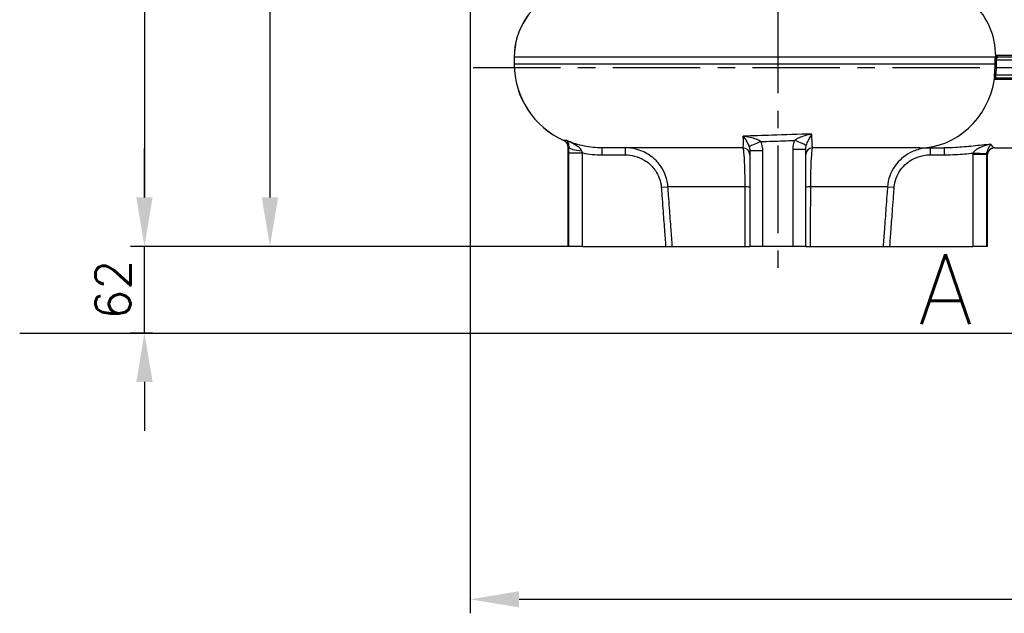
# Model space of a CAD drawing. Header units: millimetres. Extents: x 0 to 5940, y 0 to 4200.
# Tile 33 of 54: x 1755 to 2459, y 1911 to 2336. Entities that reach past the tile are written whole.
import ezdxf

# ---------------------------------------------------------------- set-up
doc = ezdxf.new("R2010")
doc.units = ezdxf.units.MM
doc.header["$LTSCALE"] = 50
doc.linetypes.add('MITTE', pattern=[2, 1.25, -0.25, 0.25, -0.25])
doc.layers.get('DEFPOINTS').update_dxf_attribs({"linetype": 'CONTINUOUS'})
for name, color, linetype in [('02-LINIE-035', 2, 'CONTINUOUS'), ('03-LINIE-050', 3, 'CONTINUOUS'), ('05-ACHSE', 1, 'MITTE'), ('06-MASSE1', 1, 'CONTINUOUS'), ('12-TEXT-050', 3, 'CONTINUOUS')]:
    doc.layers.add(name, color=color, linetype=linetype)
doc.styles.add('ACA_NORM', font='ROMANS.SHX')
doc.dimstyles.new('1-10', dxfattribs={"dimscale": 10, "dimtxt": 2.5, "dimasz": 3.5, "dimexe": 1, "dimexo": 0, "dimgap": 1, "dimtad": 1, "dimdec": 0, "dimzin": 0, "dimtxsty": 'ACA_NORM', "dimcen": 0, "dimadec": 0, "dimazin": 0, "dimtfac": 2.4, "dimtdec": 0, "dimtmove": 0, "dimatfit": 3, "dimfxl": 1, "dimtolj": 1, "dimtzin": 0, "dimarcsym": 0})

# ---------------------------------------------------------------- blocks, each defined once
blk = doc.blocks.new('*D7')
at = {"layer": '06-MASSE1', "color": 0, "lineweight": -2}
for p, q in [((2231.74, 2907.76), (1923.55, 2907.76)), ((1933.55, 2872.76), (1933.55, 2208.76)), ((2146.83, 2173.76), (1923.55, 2173.76))]:
    blk.add_line(p, q, dxfattribs=at)
at = {"layer": '06-MASSE1', "color": 0}
for points in [[(1927.71, 2872.76), (1939.38, 2872.76), (1933.55, 2907.76)], [(1927.71, 2208.76), (1939.38, 2208.76), (1933.55, 2173.76)]]:
    blk.add_solid(points, dxfattribs=at)
at = {"layer": 'DEFPOINTS', "color": 0}
for p in [(2231.74, 2907.76), (1933.55, 2173.76), (2146.83, 2173.76)]:
    blk.add_point(p, dxfattribs=at)
at = {"layer": '06-MASSE1', "color": 0, "insert": (1911.05, 2540.76), "char_height": 25, "attachment_point": 5, "rotation": 90, "style": 'ACA_NORM'}
blk.add_mtext('\\A1;a', dxfattribs=at)
blk = doc.blocks.new('*D8')
at = {"layer": '06-MASSE1', "color": 0, "lineweight": -2}
for p, q in [((2256.34, 3011.76), (1833.77, 3011.76)), ((1843.77, 2976.76), (1843.77, 2208.76)), ((2146.83, 2173.76), (1833.77, 2173.76))]:
    blk.add_line(p, q, dxfattribs=at)
at = {"layer": '06-MASSE1', "color": 0}
for points in [[(1837.94, 2976.76), (1849.6, 2976.76), (1843.77, 3011.76)], [(1837.94, 2208.76), (1849.6, 2208.76), (1843.77, 2173.76)]]:
    blk.add_solid(points, dxfattribs=at)
at = {"layer": 'DEFPOINTS', "color": 0}
for p in [(2256.34, 3011.76), (1843.77, 2173.76), (2146.83, 2173.76)]:
    blk.add_point(p, dxfattribs=at)
at = {"layer": '06-MASSE1', "color": 0, "insert": (1821.27, 2592.76), "char_height": 25, "attachment_point": 5, "rotation": 90, "style": 'ACA_NORM'}
blk.add_mtext('\\A1;a1', dxfattribs=at)
blk = doc.blocks.new('*D2')
at = {"layer": '06-MASSE1', "color": 0, "lineweight": -2}
for p, q in [((1843.77, 2208.76), (1843.77, 2243.76)), ((2146.83, 2173.76), (1833.77, 2173.76)), ((1843.77, 2111.76), (1843.77, 2173.76)), ((1849.67, 2111.76), (1833.77, 2111.76)), ((1843.77, 2076.76), (1843.77, 2041.76))]:
    blk.add_line(p, q, dxfattribs=at)
at = {"layer": '06-MASSE1', "color": 0}
for points in [[(1837.94, 2208.76), (1849.6, 2208.76), (1843.77, 2173.76)], [(1837.94, 2076.76), (1849.6, 2076.76), (1843.77, 2111.76)]]:
    blk.add_solid(points, dxfattribs=at)
at = {"layer": 'DEFPOINTS', "color": 0}
for p in [(1843.77, 2173.76), (2146.83, 2173.76), (1849.67, 2111.76)]:
    blk.add_point(p, dxfattribs=at)
at = {"layer": '06-MASSE1', "color": 0, "insert": (1821.27, 2142.76), "char_height": 25, "attachment_point": 5, "rotation": 90, "style": 'ACA_NORM'}
blk.add_mtext('\\A1;62', dxfattribs=at)
blk = doc.blocks.new('*D16')
at = {"layer": '06-MASSE1', "color": 0, "lineweight": -2}
for p, q in [((2076.83, 2430.59), (2076.83, 1911.18)), ((3850.34, 2235.26), (3850.34, 1911.18)), ((3815.34, 1921.18), (2111.83, 1921.18))]:
    blk.add_line(p, q, dxfattribs=at)
at = {"layer": '06-MASSE1', "color": 0}
for points in [[(2111.83, 1927.01), (2111.83, 1915.34), (2076.83, 1921.18)], [(3815.34, 1927.01), (3815.34, 1915.34), (3850.34, 1921.18)]]:
    blk.add_solid(points, dxfattribs=at)
at = {"layer": 'DEFPOINTS', "color": 0}
for p in [(2076.83, 2430.59), (3850.34, 2235.26), (2076.83, 1921.18)]:
    blk.add_point(p, dxfattribs=at)
at = {"layer": '06-MASSE1', "color": 0, "insert": (2963.59, 1943.68), "char_height": 25, "attachment_point": 5, "style": 'ACA_NORM'}
blk.add_mtext('\\A1;1775', dxfattribs=at)

msp = doc.modelspace()

# ---------------------------------------------------------------- linework, layer by layer
at = {"layer": '02-LINIE-035'}
for p, q in [((2108.34, 2309.26), (2108.3, 2309.26)), ((2108.3, 2309.26), (2108.3, 2304.26)), ((2108.3, 2304.26), (2108.34, 2304.26)), ((2452.44, 2309.26), (2108.34, 2309.26)), ((2108.34, 2309.26), (2108.34, 2304.26)), ((2108.34, 2304.26), (2452.11, 2304.26)), ((2453.37, 2307.26), (2452.11, 2307.26)), ((2452.11, 2307.26), (2452.11, 2304.26)), ((2453.37, 2304.26), (2452.11, 2304.26)), ((2453.37, 2304.26), (2453.37, 2307.26)), ((2453.37, 2307.26), (2530.55, 2307.26)), ((2475.55, 2310.24), (2453.42, 2310.24)), ((2530.84, 2309.26), (2454.3, 2309.26)), ((2452.5, 2293.44), (2475.55, 2293.44)), ((2530.55, 2296.26), (2452.88, 2296.26)), ((2453.37, 2294.26), (2530.84, 2294.26)), ((2146.83, 2173.76), (2146.83, 2244.91)), ((2147.22, 2240.67), (2157.19, 2240.67)), ((2147.22, 2240.67), (2147.22, 2173.76)), ((2157.19, 2173.76), (2157.19, 2240.67)), ((2170.89, 2244.26), (2170.89, 2239.26)), ((2271.83, 2244.26), (2170.89, 2244.26)), ((2187.76, 2244.26), (2187.76, 2239.26)), ((2276.83, 2242.39), (2286.12, 2242.39)), ((2276.83, 2242.39), (2276.83, 2173.76)), ((2286.12, 2173.76), (2286.12, 2242.39)), ((2307.55, 2243.38), (2316.83, 2243.38)), ((2307.55, 2243.38), (2307.55, 2173.76)), ((2316.83, 2173.76), (2316.83, 2243.38)), ((2398.24, 2244.26), (2321.83, 2244.26)), ((2398.24, 2244.26), (2416.09, 2244.26)), ((2405.91, 2244.26), (2405.91, 2239.26)), ((2416.09, 2239.26), (2416.09, 2244.26)), ((2446.45, 2239.91), (2436.5, 2240.53)), ((2451.78, 2244.26), (2475.55, 2244.26)), ((2170.89, 2239.26), (2187.76, 2239.26)), ((2405.91, 2239.26), (2416.09, 2239.26)), ((2446.45, 2239.59), (2436.48, 2239.59)), ((2436.48, 2239.59), (2436.48, 2173.76)), ((2446.45, 2173.76), (2446.45, 2239.59)), ((2446.83, 2239.26), (2446.78, 2239.26)), ((2446.83, 2173.76), (2446.83, 2239.26)), ((2213.54, 2216.01), (2218.31, 2216.35)), ((2273.27, 2216.35), (2218.31, 2216.35)), ((2375.35, 2216.35), (2320.4, 2216.35)), ((2375.35, 2216.35), (2380.13, 2216.01)), ((2147.22, 2173.76), (2146.83, 2173.76)), ((2157.19, 2173.76), (2147.22, 2173.76)), ((2157.19, 2173.76), (2216.63, 2173.76)), ((2216.63, 2173.76), (2221.41, 2173.76)), ((2221.41, 2173.76), (2273.32, 2173.76)), ((2273.32, 2173.76), (2276.83, 2173.76)), ((2286.12, 2173.76), (2276.83, 2173.76)), ((2307.55, 2173.76), (2286.12, 2173.76)), ((2316.83, 2173.76), (2307.55, 2173.76)), ((2316.83, 2173.76), (2320.35, 2173.76)), ((2320.35, 2173.76), (2372.25, 2173.76)), ((2372.25, 2173.76), (2377.04, 2173.76)), ((2377.04, 2173.76), (2436.48, 2173.76)), ((2446.45, 2173.76), (2436.48, 2173.76)), ((2446.83, 2173.76), (2446.45, 2173.76))]:
    msp.add_line(p, q, dxfattribs=at)
for centre, radius, start, end in [((2158.3, 2309.26), 50, 113.49337, 180), ((2158.34, 2309.26), 50, 113.58777, 180), ((2168.3, 2304.26), 60, 180, 246.02111), ((2168.34, 2304.26), 60, 180, 245.93118), ((2271.83, 2239.26), 5, 0, 90), ((2321.83, 2239.26), 5, 90, 180), ((2451.83, 2239.26), 5, 90, 180)]:
    msp.add_arc(centre, radius, start, end, dxfattribs=at)
for centre, major_axis, ratio, start_param, end_param in [((2407.34, 2309.26), (0, -50), 0.909469, 1.5843, 2.42805), ((2453.72, 2309.95), (0.77, -0.638), 0.81788, 3.949043, 5.476746), ((2454.3, 2310.26), (0, -1), 0.884919, 4.731998, 6.283185), ((2452.52, 2296.26), (0.992, -0.123), 0.046207, 1.214763, 2.706893), ((2398.24, 2304.26), (0, -60), 0.909469, 0, 1.394136), ((2452.86, 2293.54), (0.808, 0.589), 0.853148, 0.858227, 2.239545), ((2453.37, 2293.26), (0, 1), 0.887236, 0, 1.389477), ((2285.55, 2248.75), (-9.22, -3.88), 0.031361, 4.786697, 6.147906), ((2308, 2249.56), (9.3, -3.67), 0.029339, 0.144793, 1.496515), ((2157.23, 2244.91), (-10, 0.21), 0.272388, 0.078684, 1.516637), ((2451.78, 2239.26), (0, 5), 0.999644, 0, 1.570796), ((2271.83, 2216.01), (5, 0), 0.072815, 0, 1.279945), ((2321.83, 2216.01), (-5, 0), 0.072815, 5.00324, 6.283185)]:
    msp.add_ellipse(centre, major_axis=major_axis, ratio=ratio, start_param=start_param, end_param=end_param, dxfattribs=at)
for points, knots in [([(2452.11, 2304.26), (2452.11, 2303.8), (2452.11, 2303.33), (2452.09, 2302.44), (2452.08, 2302.02), (2452.05, 2301.34), (2452.03, 2301.07), (2452.01, 2300.65), (2452, 2300.48), (2451.97, 2299.99), (2451.95, 2299.66), (2451.88, 2298.81), (2451.84, 2298.29), (2451.73, 2297.31), (2451.68, 2296.85), (2451.63, 2296.39)], [0, 0, 0, 0, 0.1423096, 0.1423096, 0.2705886, 0.2705886, 0.350763, 0.350763, 0.400872, 0.400872, 0.50109, 0.50109, 0.6614388, 0.6614388, 0.801744, 0.801744, 0.801744, 0.801744]), ([(2452.44, 2309.26), (2452.32, 2308.94), (2452.22, 2308.56), (2452.17, 2308.15), (2452.13, 2307.86), (2452.11, 2307.56), (2452.11, 2307.26)], [-2.0930844, -2.0930844, -2.0930844, -2.0930844, -1.9648724, -1.9648724, -1.9648724, -1.8755023, -1.8755023, -1.8755023, -1.8755023]), ([(2452.81, 2309.94), (2452.74, 2309.86), (2452.68, 2309.76), (2452.55, 2309.54), (2452.49, 2309.41), (2452.44, 2309.26)], [0.7159878, 0.7159878, 0.7159878, 0.7159878, 0.7709997, 0.7709997, 0.8301665, 0.8301665, 0.8301665, 0.8301665]), ([(2452.44, 2309.26), (2452.44, 2309.24), (2452.45, 2309.23), (2452.47, 2309.19), (2452.48, 2309.18), (2452.5, 2309.14), (2452.52, 2309.13), (2452.54, 2309.09), (2452.56, 2309.08), (2452.58, 2309.05), (2452.6, 2309.03), (2452.63, 2309), (2452.65, 2308.98), (2452.68, 2308.95), (2452.7, 2308.94), (2452.74, 2308.91), (2452.76, 2308.9), (2452.79, 2308.87), (2452.81, 2308.85), (2452.86, 2308.83), (2452.88, 2308.82), (2452.92, 2308.79), (2452.94, 2308.78), (2452.99, 2308.76), (2453.01, 2308.75), (2453.05, 2308.72), (2453.08, 2308.71), (2453.12, 2308.7), (2453.15, 2308.69), (2453.2, 2308.67), (2453.22, 2308.66), (2453.27, 2308.65), (2453.29, 2308.64), (2453.34, 2308.63), (2453.37, 2308.63), (2453.41, 2308.62), (2453.44, 2308.61), (2453.49, 2308.6), (2453.51, 2308.6), (2453.56, 2308.6), (2453.58, 2308.6), (2453.6, 2308.59)], [0, 0, 0, 0, 0.0075759, 0.0075759, 0.0151517, 0.0151517, 0.0227276, 0.0227276, 0.0303035, 0.0303035, 0.0378794, 0.0378794, 0.0454552, 0.0454552, 0.0530311, 0.0530311, 0.060607, 0.060607, 0.0681829, 0.0681829, 0.0757587, 0.0757587, 0.0833346, 0.0833346, 0.0909105, 0.0909105, 0.0984863, 0.0984863, 0.1060622, 0.1060622, 0.1136381, 0.1136381, 0.121214, 0.121214, 0.1287898, 0.1287898, 0.1363657, 0.1363657, 0.1439416, 0.1439416, 0.1515175, 0.1515175, 0.1515175, 0.1515175]), ([(2453.42, 2310.24), (2453.3, 2310.24), (2453.19, 2310.21), (2452.98, 2310.11), (2452.89, 2310.03), (2452.81, 2309.94)], [1.8878025, 1.8878025, 1.8878025, 1.8878025, 1.9599595, 1.9599595, 2.025451, 2.025451, 2.025451, 2.025451]), ([(2452.88, 2296.26), (2452.93, 2296.73), (2452.99, 2297.19), (2453.09, 2298.19), (2453.14, 2298.72), (2453.2, 2299.59), (2453.23, 2299.92), (2453.26, 2300.42), (2453.27, 2300.59), (2453.29, 2301.02), (2453.3, 2301.29), (2453.33, 2301.98), (2453.35, 2302.41), (2453.36, 2303.31), (2453.37, 2303.79), (2453.37, 2304.26)], [-0.801744, -0.801744, -0.801744, -0.801744, -0.6614388, -0.6614388, -0.50109, -0.50109, -0.400872, -0.400872, -0.350763, -0.350763, -0.2705886, -0.2705886, -0.1423096, -0.1423096, 0, 0, 0, 0]), ([(2453.37, 2307.26), (2453.37, 2307.46), (2453.38, 2307.66), (2453.45, 2308.13), (2453.52, 2308.38), (2453.6, 2308.59)], [1.8755023, 1.8755023, 1.8755023, 1.8755023, 1.9648724, 1.9648724, 2.0930844, 2.0930844, 2.0930844, 2.0930844]), ([(2453.6, 2308.59), (2453.64, 2308.69), (2453.69, 2308.78), (2453.74, 2308.86), (2453.78, 2308.94), (2453.83, 2309), (2453.87, 2309.05)], [-0.8301665, -0.8301665, -0.8301665, -0.8301665, -0.7709997, -0.7709997, -0.7709997, -0.7159878, -0.7159878, -0.7159878, -0.7159878]), ([(2453.87, 2309.05), (2453.93, 2309.12), (2453.99, 2309.17), (2454.06, 2309.2), (2454.14, 2309.24), (2454.22, 2309.26), (2454.3, 2309.26)], [-2.025451, -2.025451, -2.025451, -2.025451, -1.9599595, -1.9599595, -1.9599595, -1.8878025, -1.8878025, -1.8878025, -1.8878025]), ([(2451.63, 2296.39), (2451.61, 2296.25), (2451.6, 2296.12), (2451.57, 2295.76), (2451.57, 2295.54), (2451.58, 2295), (2451.61, 2294.69), (2451.74, 2294.13), (2451.84, 2293.88), (2451.96, 2293.72)], [0, 0, 0, 0, 0.0425109, 0.0425109, 0.1105284, 0.1105284, 0.2193563, 0.2193563, 0.3400874, 0.3400874, 0.3400874, 0.3400874]), ([(2451.96, 2293.72), (2451.98, 2293.69), (2452, 2293.67), (2452.05, 2293.62), (2452.08, 2293.59), (2452.17, 2293.53), (2452.22, 2293.5), (2452.35, 2293.45), (2452.42, 2293.44), (2452.5, 2293.44)], [0, 0, 0, 0, 0.0163293, 0.0163293, 0.0424561, 0.0424561, 0.084259, 0.084259, 0.1306341, 0.1306341, 0.1306341, 0.1306341]), ([(2453.01, 2294.45), (2452.93, 2294.56), (2452.87, 2294.73), (2452.8, 2295.11), (2452.79, 2295.32), (2452.8, 2295.68), (2452.81, 2295.83), (2452.84, 2296.07), (2452.86, 2296.17), (2452.88, 2296.26)], [-0.3400874, -0.3400874, -0.3400874, -0.3400874, -0.2193563, -0.2193563, -0.1105284, -0.1105284, -0.0425109, -0.0425109, 0, 0, 0, 0]), ([(2453.37, 2294.26), (2453.31, 2294.26), (2453.26, 2294.27), (2453.18, 2294.3), (2453.14, 2294.32), (2453.08, 2294.36), (2453.06, 2294.38), (2453.03, 2294.42), (2453.02, 2294.43), (2453.01, 2294.45)], [-0.1306341, -0.1306341, -0.1306341, -0.1306341, -0.084259, -0.084259, -0.0424561, -0.0424561, -0.0163293, -0.0163293, 0, 0, 0, 0]), ([(2321.25, 2254.16), (2311.8, 2253.86), (2302.2, 2253.56), (2285.83, 2253.06), (2278.94, 2252.85), (2272.11, 2252.66)], [27.205644, 27.205644, 27.205644, 27.205644, 30.104658, 30.104658, 32.201183, 32.201183, 32.201183, 32.201183]), ([(2321.25, 2254.16), (2319.59, 2253.81), (2317.9, 2253.39), (2314.83, 2252.46), (2313.4, 2251.96), (2311.32, 2251.06), (2310.58, 2250.69), (2309.5, 2250.06), (2309.13, 2249.81), (2308.8, 2249.56)], [-0.001828, -0.001828, -0.001828, -0.001828, 0.671982, 0.671982, 1.27936, 1.27936, 1.658971, 1.658971, 1.896228, 1.896228, 1.896228, 1.896228]), ([(2317.22, 2245.97), (2317.32, 2246.28), (2317.43, 2246.61), (2317.76, 2247.46), (2317.99, 2248), (2318.64, 2249.41), (2319.1, 2250.31), (2320.11, 2252.19), (2320.67, 2253.19), (2321.25, 2254.16)], [-1.896228, -1.896228, -1.896228, -1.896228, -1.658971, -1.658971, -1.27936, -1.27936, -0.671982, -0.671982, 0.001828, 0.001828, 0.001828, 0.001828]), ([(2321.83, 2244.26), (2321.7, 2244.26), (2321.59, 2245.08), (2321.41, 2248.19), (2321.34, 2250.3), (2321.27, 2253.41), (2321.26, 2253.78), (2321.25, 2254.16)], [0, 0, 0, 0, 1.913983, 1.913983, 3.639264, 3.639264, 3.866946, 3.866946, 3.866946, 3.866946]), ([(2146.83, 2244.91), (2146.83, 2245.45), (2146.74, 2245.98), (2146.43, 2246.96), (2146.2, 2247.38), (2145.69, 2248.14), (2145.41, 2248.43), (2144.91, 2248.87), (2144.7, 2249.02), (2144.33, 2249.25), (2144.17, 2249.34), (2143.98, 2249.43), (2143.92, 2249.46), (2143.87, 2249.48)], [-54.69925049, -54.69925049, -54.69925049, -54.69925049, -54.69406537, -54.69406537, -54.6884307, -54.6884307, -54.68155744, -54.68155744, -54.67468418, -54.67468418, -54.66781092, -54.66781092, -54.66488418, -54.66488418, -54.66488418, -54.66488418]), ([(2143.92, 2249.44), (2144.01, 2249.4), (2144.11, 2249.35), (2144.35, 2249.23), (2144.48, 2249.15), (2144.81, 2248.93), (2145, 2248.79), (2145.44, 2248.39), (2145.69, 2248.13), (2145.98, 2247.71), (2146.02, 2247.65), (2146.05, 2247.6)], [-5.1818264, -5.1818264, -5.1818264, -5.1818264, -5.109045, -5.109045, -5.0362635, -5.0362635, -4.9634821, -4.9634821, -4.8907007, -4.8907007, -4.8806172, -4.8806172, -4.8806172, -4.8806172]), ([(2170.89, 2244.26), (2166.76, 2244.26), (2162.58, 2244.67), (2154.14, 2246.38), (2149.91, 2247.72), (2145.88, 2249.5)], [0, 0, 0, 0, 1.340106, 1.340106, 2.765014, 2.765014, 2.765014, 2.765014]), ([(2156.63, 2242.2), (2156.55, 2242.44), (2156.42, 2242.69), (2156, 2243.32), (2155.64, 2243.71), (2154.53, 2244.71), (2153.65, 2245.32), (2151.14, 2246.88), (2149.32, 2247.83), (2146.93, 2249), (2146.4, 2249.25), (2145.88, 2249.5)], [-2.131085, -2.131085, -2.131085, -2.131085, -1.926214, -1.926214, -1.598419, -1.598419, -1.073949, -1.073949, -0.234796, -0.234796, 0.00164, 0.00164, 0.00164, 0.00164]), ([(2145.88, 2249.5), (2145.96, 2249.42), (2146.04, 2249.33), (2146.4, 2248.88), (2146.65, 2248.4), (2147, 2247.43), (2147.11, 2246.99), (2147.24, 2246.22), (2147.27, 2245.9), (2147.28, 2245.35), (2147.28, 2245.13), (2147.26, 2244.91)], [-0.00164, -0.00164, -0.00164, -0.00164, 0.234796, 0.234796, 1.073949, 1.073949, 1.598419, 1.598419, 1.926214, 1.926214, 2.131085, 2.131085, 2.131085, 2.131085]), ([(2272.1, 2251.27), (2272.07, 2249.39), (2272.04, 2247.86), (2271.96, 2245.09), (2271.9, 2244.26), (2271.83, 2244.26)], [7.503898, 7.503898, 7.503898, 7.503898, 8.811905, 8.811905, 10.681097, 10.681097, 10.681097, 10.681097]), ([(2284.75, 2248.75), (2284.43, 2248.99), (2284.06, 2249.23), (2282.99, 2249.81), (2282.24, 2250.15), (2280.12, 2250.94), (2278.67, 2251.36), (2275.53, 2252.11), (2273.8, 2252.42), (2272.11, 2252.66)], [0, 0, 0, 0, 0.242857, 0.242857, 0.631428, 0.631428, 1.253143, 1.253143, 1.942857, 1.942857, 1.942857, 1.942857]), ([(2272.11, 2252.66), (2272.72, 2251.77), (2273.32, 2250.83), (2274.39, 2249.08), (2274.88, 2248.23), (2275.58, 2246.89), (2275.83, 2246.38), (2276.18, 2245.56), (2276.3, 2245.24), (2276.41, 2244.94)], [-1.942857, -1.942857, -1.942857, -1.942857, -1.253143, -1.253143, -0.631428, -0.631428, -0.242857, -0.242857, 0, 0, 0, 0]), ([(2284.75, 2248.75), (2287.46, 2248.84), (2290.18, 2248.93), (2298.18, 2249.2), (2303.5, 2249.38), (2308.8, 2249.56)], [-30.947476, -30.947476, -30.947476, -30.947476, -30.104658, -30.104658, -28.467873, -28.467873, -28.467873, -28.467873]), ([(2286.12, 2242.39), (2286.12, 2242.66), (2286.11, 2242.93), (2286.07, 2243.64), (2286.03, 2244.07), (2285.88, 2245.19), (2285.73, 2245.88), (2285.33, 2247.31), (2285.07, 2248.04), (2284.75, 2248.75)], [0, 0, 0, 0, 0.0810944, 0.0810944, 0.2108454, 0.2108454, 0.4184469, 0.4184469, 0.648755, 0.648755, 0.648755, 0.648755]), ([(2308.8, 2249.56), (2308.51, 2248.87), (2308.26, 2248.15), (2307.9, 2246.77), (2307.77, 2246.1), (2307.63, 2245.01), (2307.59, 2244.59), (2307.55, 2243.91), (2307.55, 2243.64), (2307.55, 2243.38)], [0, 0, 0, 0, 0.2232634, 0.2232634, 0.4245148, 0.4245148, 0.550297, 0.550297, 0.6289109, 0.6289109, 0.6289109, 0.6289109]), ([(2147.26, 2244.91), (2147.25, 2244.42), (2147.24, 2243.93), (2147.23, 2242.97), (2147.22, 2242.52), (2147.22, 2241.78), (2147.22, 2241.49), (2147.22, 2241.02), (2147.22, 2240.85), (2147.22, 2240.67)], [0, 0, 0, 0, 0.152151, 0.152151, 0.2893012, 0.2893012, 0.3750201, 0.3750201, 0.4285944, 0.4285944, 0.4285944, 0.4285944]), ([(2157.19, 2240.67), (2157.17, 2240.73), (2157.14, 2240.8), (2157.08, 2240.96), (2157.04, 2241.07), (2156.95, 2241.34), (2156.89, 2241.5), (2156.76, 2241.85), (2156.7, 2242.03), (2156.63, 2242.2)], [-0.4285944, -0.4285944, -0.4285944, -0.4285944, -0.3750201, -0.3750201, -0.2893012, -0.2893012, -0.152151, -0.152151, 0, 0, 0, 0]), ([(2157.19, 2240.67), (2157.29, 2240.65), (2157.39, 2240.63), (2161.91, 2239.71), (2166.43, 2239.26), (2170.89, 2239.26)], [-1.370776, -1.370776, -1.370776, -1.370776, -1.340106, -1.340106, 0, 0, 0, 0]), ([(2218.31, 2216.35), (2218.12, 2219.04), (2217.55, 2221.73), (2215.79, 2226.58), (2214.68, 2228.74), (2212.47, 2232.03), (2211.52, 2233.22), (2209.85, 2235.04), (2209.18, 2235.7), (2207.08, 2237.59), (2205.55, 2238.73), (2201.34, 2241.3), (2198.55, 2242.49), (2193.05, 2243.92), (2190.39, 2244.26), (2187.76, 2244.26)], [0, 0, 0, 0, 0.673459, 0.673459, 1.280521, 1.280521, 1.659934, 1.659934, 1.897068, 1.897068, 2.371335, 2.371335, 3.130162, 3.130162, 3.794135, 3.794135, 3.794135, 3.794135]), ([(2271.83, 2244.26), (2271.9, 2244.26), (2271.97, 2244.09), (2272.17, 2243.19), (2272.29, 2242.21), (2272.61, 2238.61), (2272.8, 2235.38), (2273.13, 2227.02), (2273.24, 2221.73), (2273.27, 2216.35)], [0, 0, 0, 0, 0.474243, 0.474243, 1.233033, 1.233033, 2.447096, 2.447096, 3.793948, 3.793948, 3.793948, 3.793948]), ([(2276.41, 2244.94), (2276.51, 2244.65), (2276.59, 2244.36), (2276.71, 2243.78), (2276.76, 2243.5), (2276.81, 2243.06), (2276.82, 2242.88), (2276.83, 2242.6), (2276.83, 2242.5), (2276.83, 2242.39)], [-0.648755, -0.648755, -0.648755, -0.648755, -0.4184469, -0.4184469, -0.2108454, -0.2108454, -0.0810944, -0.0810944, 0, 0, 0, 0]), ([(2316.83, 2243.38), (2316.83, 2243.49), (2316.83, 2243.6), (2316.85, 2243.88), (2316.86, 2244.05), (2316.9, 2244.51), (2316.94, 2244.79), (2317.06, 2245.37), (2317.13, 2245.67), (2317.22, 2245.97)], [-0.6289109, -0.6289109, -0.6289109, -0.6289109, -0.550297, -0.550297, -0.4245148, -0.4245148, -0.2232634, -0.2232634, 0, 0, 0, 0]), ([(2320.4, 2216.35), (2320.42, 2221.73), (2320.54, 2227.02), (2320.86, 2235.38), (2321.06, 2238.61), (2321.38, 2242.21), (2321.5, 2243.19), (2321.69, 2244.09), (2321.76, 2244.26), (2321.83, 2244.26)], [0, 0, 0, 0, 1.346851, 1.346851, 2.560915, 2.560915, 3.319704, 3.319704, 3.793948, 3.793948, 3.793948, 3.793948]), ([(2405.91, 2244.26), (2404.03, 2244.26), (2402.13, 2244.09), (2397.28, 2243.19), (2394.4, 2242.21), (2387.4, 2238.61), (2383.62, 2235.38), (2377.66, 2227.02), (2375.74, 2221.73), (2375.35, 2216.35)], [0, 0, 0, 0, 0.474243, 0.474243, 1.233033, 1.233033, 2.447096, 2.447096, 3.793947, 3.793947, 3.793947, 3.793947]), ([(2449.23, 2246.89), (2444.96, 2246.42), (2440.72, 2245.92), (2432.28, 2245.05), (2428.07, 2244.69), (2421.29, 2244.34), (2418.68, 2244.26), (2416.09, 2244.26)], [3.080516, 3.080516, 3.080516, 3.080516, 4.362929, 4.362929, 5.655649, 5.655649, 6.463598, 6.463598, 6.463598, 6.463598]), ([(2416.09, 2239.26), (2418.79, 2239.26), (2421.48, 2239.34), (2428.29, 2239.71), (2432.4, 2240.09), (2436.5, 2240.53)], [-6.463598, -6.463598, -6.463598, -6.463598, -5.655649, -5.655649, -4.418384, -4.418384, -4.418384, -4.418384]), ([(2436.5, 2240.53), (2436.5, 2240.49), (2436.5, 2240.45), (2436.49, 2240.35), (2436.49, 2240.29), (2436.48, 2240.13), (2436.48, 2240.03), (2436.48, 2239.81), (2436.48, 2239.7), (2436.48, 2239.59)], [0, 0, 0, 0, 0.01177695, 0.01177695, 0.03062006, 0.03062006, 0.06076904, 0.06076904, 0.09421556, 0.09421556, 0.09421556, 0.09421556]), ([(2449.23, 2246.89), (2448.3, 2246.69), (2447.36, 2246.45), (2445.36, 2245.87), (2444.31, 2245.53), (2442.66, 2244.9), (2442.04, 2244.64), (2441.14, 2244.23), (2440.85, 2244.09), (2440.12, 2243.72), (2439.69, 2243.49), (2438.63, 2242.85), (2438.05, 2242.43), (2437.07, 2241.52), (2436.69, 2241.02), (2436.5, 2240.53)], [-2.385926, -2.385926, -2.385926, -2.385926, -1.968389, -1.968389, -1.491204, -1.491204, -1.192963, -1.192963, -1.043843, -1.043843, -0.80525, -0.80525, -0.423502, -0.423502, 0, 0, 0, 0]), ([(2446.45, 2239.91), (2446.48, 2240.39), (2446.55, 2240.88), (2446.77, 2241.78), (2446.9, 2242.2), (2447.14, 2242.86), (2447.23, 2243.1), (2447.4, 2243.49), (2447.47, 2243.64), (2447.67, 2244.08), (2447.8, 2244.37), (2448.17, 2245.09), (2448.4, 2245.51), (2448.83, 2246.26), (2449.03, 2246.59), (2449.23, 2246.89)], [0, 0, 0, 0, 0.423502, 0.423502, 0.80525, 0.80525, 1.043843, 1.043843, 1.192963, 1.192963, 1.491204, 1.491204, 1.968389, 1.968389, 2.385926, 2.385926, 2.385926, 2.385926]), ([(2451.78, 2244.26), (2451.54, 2244.26), (2451.03, 2244.76), (2449.96, 2246.01), (2449.62, 2246.42), (2449.23, 2246.89)], [0, 0, 0, 0, 1.513495, 1.513495, 2.114311, 2.114311, 2.114311, 2.114311]), ([(2187.76, 2239.26), (2189.97, 2239.26), (2192.21, 2238.98), (2196.83, 2237.78), (2199.19, 2236.79), (2202.74, 2234.65), (2204.03, 2233.7), (2205.8, 2232.13), (2206.37, 2231.57), (2207.78, 2230.06), (2208.59, 2229.06), (2210.46, 2226.33), (2211.4, 2224.52), (2212.89, 2220.49), (2213.37, 2218.24), (2213.54, 2216.01)], [-3.794135, -3.794135, -3.794135, -3.794135, -3.130162, -3.130162, -2.371335, -2.371335, -1.897068, -1.897068, -1.659934, -1.659934, -1.280521, -1.280521, -0.673459, -0.673459, 0, 0, 0, 0]), ([(2380.13, 2216.01), (2380.45, 2220.48), (2382.09, 2224.89), (2387.13, 2231.86), (2390.33, 2234.56), (2396.23, 2237.55), (2398.65, 2238.37), (2402.73, 2239.12), (2404.33, 2239.26), (2405.91, 2239.26)], [-3.793947, -3.793947, -3.793947, -3.793947, -2.447096, -2.447096, -1.233033, -1.233033, -0.474243, -0.474243, 0, 0, 0, 0]), ([(2446.45, 2239.59), (2446.45, 2239.63), (2446.45, 2239.67), (2446.45, 2239.74), (2446.45, 2239.77), (2446.45, 2239.83), (2446.45, 2239.85), (2446.45, 2239.88), (2446.45, 2239.9), (2446.45, 2239.91)], [-0.09421556, -0.09421556, -0.09421556, -0.09421556, -0.06076904, -0.06076904, -0.03062006, -0.03062006, -0.01177695, -0.01177695, 0, 0, 0, 0]), ([(2213.54, 2216.01), (2213.68, 2214.04), (2213.82, 2212.07), (2214.2, 2206.95), (2214.43, 2203.8), (2215.03, 2195.61), (2215.4, 2190.57), (2216.05, 2181.61), (2216.34, 2177.68), (2216.63, 2173.76)], [0, 0, 0, 0, 0.592247, 0.592247, 1.539841, 1.539841, 3.055992, 3.055992, 4.23567, 4.23567, 4.23567, 4.23567]), ([(2221.41, 2173.76), (2221.12, 2177.8), (2220.83, 2181.84), (2220.16, 2190.92), (2219.8, 2195.96), (2219.2, 2204.15), (2218.97, 2207.3), (2218.6, 2212.42), (2218.46, 2214.39), (2218.31, 2216.35)], [-4.270642, -4.270642, -4.270642, -4.270642, -3.055992, -3.055992, -1.539841, -1.539841, -0.592247, -0.592247, 0, 0, 0, 0]), ([(2273.27, 2216.35), (2273.27, 2214.39), (2273.27, 2212.42), (2273.28, 2207.3), (2273.28, 2204.15), (2273.29, 2195.96), (2273.3, 2190.92), (2273.31, 2181.84), (2273.31, 2177.8), (2273.32, 2173.76)], [-4.73701, -4.73701, -4.73701, -4.73701, -4.144884, -4.144884, -3.197482, -3.197482, -1.681639, -1.681639, -0.466368, -0.466368, -0.466368, -0.466368]), ([(2320.35, 2173.76), (2320.35, 2177.8), (2320.36, 2181.84), (2320.37, 2190.92), (2320.37, 2195.96), (2320.38, 2204.15), (2320.39, 2207.3), (2320.39, 2212.42), (2320.4, 2214.39), (2320.4, 2216.35)], [-4.270642, -4.270642, -4.270642, -4.270642, -3.055372, -3.055372, -1.539528, -1.539528, -0.592126, -0.592126, 0, 0, 0, 0]), ([(2375.35, 2216.35), (2375.21, 2214.39), (2375.06, 2212.42), (2374.69, 2207.3), (2374.46, 2204.15), (2373.87, 2195.96), (2373.5, 2190.92), (2372.84, 2181.84), (2372.55, 2177.8), (2372.25, 2173.76)], [-4.737973, -4.737973, -4.737973, -4.737973, -4.145726, -4.145726, -3.198131, -3.198131, -1.68198, -1.68198, -0.46733, -0.46733, -0.46733, -0.46733]), ([(2377.04, 2173.76), (2377.33, 2177.68), (2377.61, 2181.61), (2378.27, 2190.57), (2378.64, 2195.61), (2379.24, 2203.8), (2379.47, 2206.95), (2379.84, 2212.07), (2379.98, 2214.04), (2380.13, 2216.01)], [0.502302, 0.502302, 0.502302, 0.502302, 1.68198, 1.68198, 3.198131, 3.198131, 4.145726, 4.145726, 4.737973, 4.737973, 4.737973, 4.737973])]:
    msp.add_open_spline(points, degree=3, knots=knots, dxfattribs=at)
for points in [[(2145.88, 2249.5), (2144.59, 2249.48), (2143.9, 2249.47), (2143.87, 2249.48)], [(2143.87, 2249.48), (2143.88, 2249.47), (2143.89, 2249.45), (2143.92, 2249.44)], [(2272.1, 2251.27), (2272.1, 2251.72), (2272.11, 2252.18), (2272.11, 2252.66)], [(2146.83, 2244.91), (2146.84, 2244.91), (2146.99, 2244.91), (2147.26, 2244.91)], [(2446.45, 2239.59), (2446.61, 2239.38), (2446.72, 2239.26), (2446.78, 2239.26)]]:
    msp.add_open_spline(points, degree=3, dxfattribs=at)
at = {"layer": '03-LINIE-050'}
msp.add_line((1754.52, 2111.76), (4037.87, 2111.76), dxfattribs=at)
at = {"layer": '05-ACHSE'}
for p, q in [((2296.83, 3045.82), (2296.83, 2150.27)), ((2078.85, 2301.76), (3870.65, 2301.76))]:
    msp.add_line(p, q, dxfattribs=at)

# ---------------------------------------------------------------- texts
at = {"layer": '12-TEXT-050', "style": 'ACA_NORM'}
msp.add_text('A', height=50, dxfattribs=at).set_placement((2397.55, 2118.14))

# ---------------------------------------------------------------- dimensions: what is measured, and where the dimension line sits
at = {"layer": '06-MASSE1'}
for base, p1, text, picture, middle in [((1843.77, 2173.76), (2256.34, 3011.76), 'a1', '*D8', (1821.27, 2592.76)), ((1933.55, 2173.76), (2231.74, 2907.76), 'a', '*D7', (1911.05, 2540.76))]:
    dim = msp.add_linear_dim(base=base, p1=p1, p2=(2146.83, 2173.76), angle=90, text=text, dimstyle='1-10', override={"dimrnd": 10}, dxfattribs=at)
    dim.commit()
    dim.dimension.update_dxf_attribs({"geometry": picture, "text_midpoint": middle})
dim = msp.add_linear_dim(base=(2076.83, 1921.18), p1=(3850.34, 2235.26), p2=(2076.83, 2430.59), dimstyle='1-10', override={"dimrnd": 5}, dxfattribs=at)
dim.commit()
dim.dimension.update_dxf_attribs({"geometry": '*D16', "text_midpoint": (2963.59, 1943.68)})
dim = msp.add_linear_dim(base=(1843.77, 2173.76), p1=(1849.67, 2111.76), p2=(2146.83, 2173.76), angle=270, dimstyle='1-10', dxfattribs=at)
dim.commit()
dim.dimension.update_dxf_attribs({"geometry": '*D2', "text_midpoint": (1821.27, 2142.76)})

doc.saveas('drawing.dxf')
